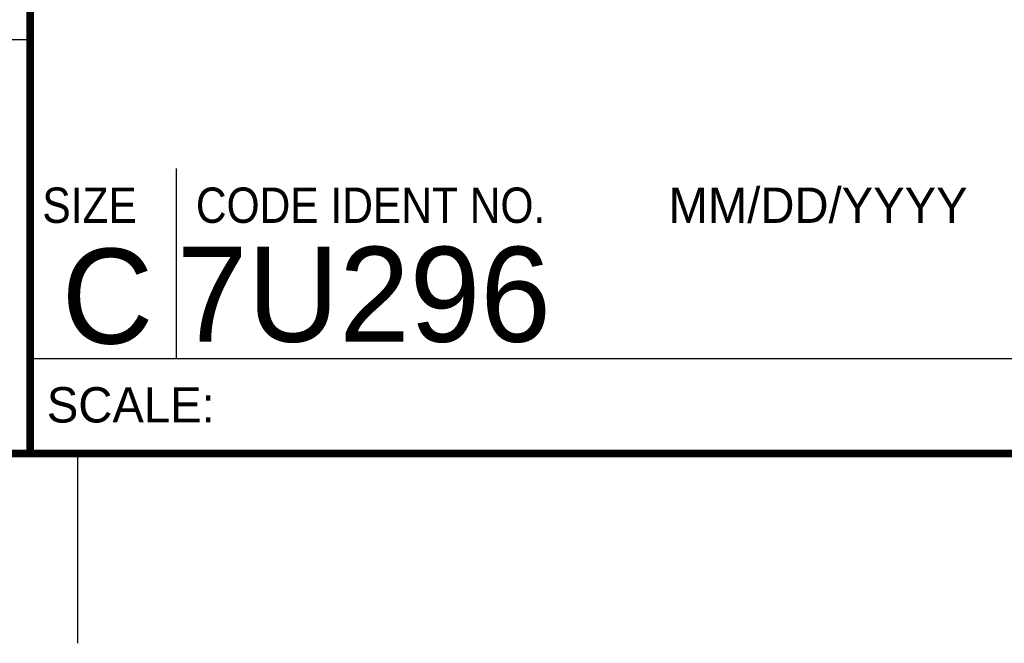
# Model space of a CAD drawing. Header units: inches. Extents: x 0 to 22, y 0 to 17.
# Tile 3 of 11: x 16.3 to 18.9, y 0 to 1.6. Entities that reach past the tile are written whole.
import ezdxf

# ---------------------------------------------------------------- set-up
doc = ezdxf.new("R2010")
doc.units = ezdxf.units.IN
doc.header["$LTSCALE"] = 1.21
doc.header["$MEASUREMENT"] = 0
doc.layers.get('0').update_dxf_attribs({"linetype": 'CONTINUOUS'})
doc.styles.add('TEXTSTYLE_2', font='txt')
doc.styles.add('TEXTSTYLE_3', font='txt', dxfattribs={"width": 0.9})

msp = doc.modelspace()

# ---------------------------------------------------------------- linework, layer by layer
at = {"color": 2, "linetype": 'CONTINUOUS'}
for p, q in [((16.375, 1.5888), (13.61, 1.5888)), ((16.76, 0.75), (16.76, 1.25)), ((16.375, 0.75), (21.5, 0.75)), ((16.5, 0), (16.5, 0.5))]:
    msp.add_line(p, q, dxfattribs=at)
at = {"color": 7, "linetype": 'CONTINUOUS', "const_width": 0.02}
for points in [[(16.375, 2.96), (16.375, 0.5)], [(0.5, 0.5), (21.5, 0.5)]]:
    msp.add_lwpolyline(points, dxfattribs=at)

# ---------------------------------------------------------------- texts
at = {"color": 2, "linetype": 'CONTINUOUS', "char_height": 0.093, "attachment_point": 1, "line_spacing_factor": 0.9}
for s, insert, width, style in [('SIZE', (16.407, 1.2002), 0.3348, 'TEXTSTYLE_3'), ('CODE IDENT NO.', (16.8114, 1.2002), 1.1718, 'TEXTSTYLE_3'), ('MM/DD/YYYY', (18.0565, 1.2002), 0.93, 'TEXTSTYLE_2'), ('SCALE:', (16.4187, 0.6745), 0.558, 'TEXTSTYLE_2')]:
    msp.add_mtext(s, dxfattribs=dict(at, insert=insert, width=width, style=style))
at = {"color": 7, "linetype": 'CONTINUOUS', "char_height": 0.25, "line_spacing_factor": 0.9, "style": 'TEXTSTYLE_2'}
for s, insert, width, attachment_point in [('C', (16.5785, 1.0393), 0.25, 2), ('7U296', (16.7614, 1.0441), 1.25, 1)]:
    msp.add_mtext(s, dxfattribs=dict(at, insert=insert, width=width, attachment_point=attachment_point))

doc.saveas('drawing.dxf')
